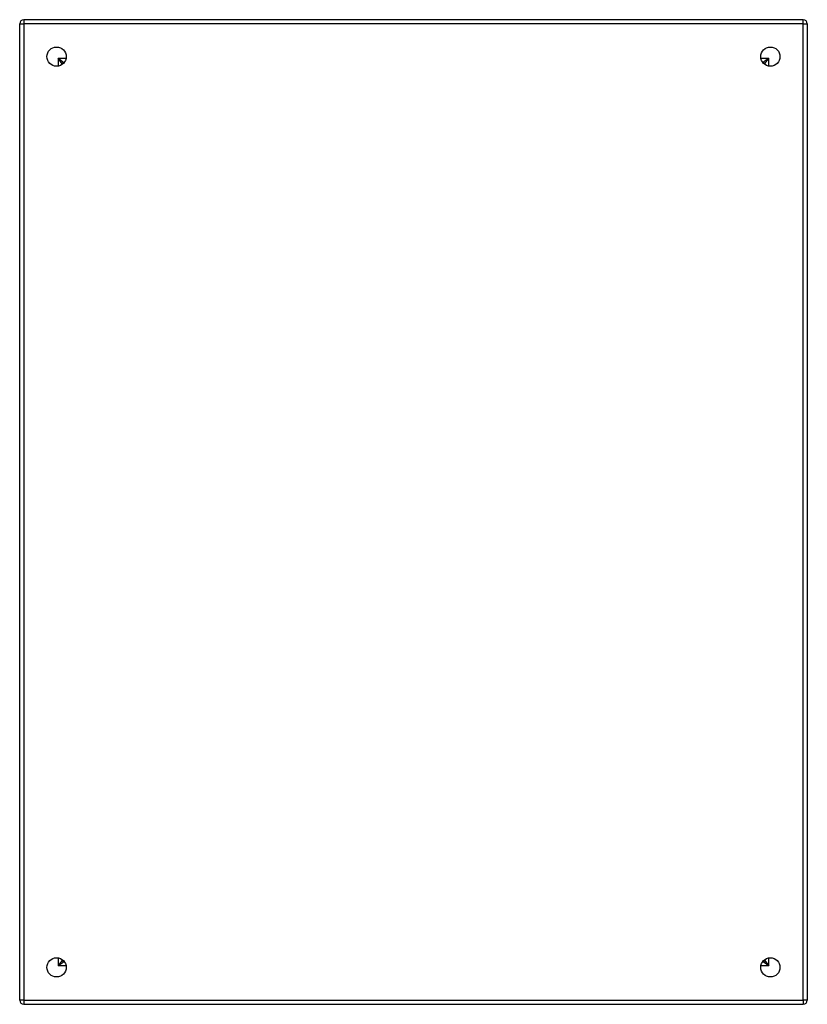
# Model space of a CAD drawing. Header units: inches. Extents: x 0 to 107, y -11 to 69.
# Tile 2 of 10: x 7 to 23, y 29 to 49. Entities that reach past the tile are written whole.
import ezdxf

# ---------------------------------------------------------------- set-up
doc = ezdxf.new("R2010")
doc.units = ezdxf.units.IN
doc.header["$MEASUREMENT"] = 0
doc.layers.add('Visible Edges(ANSI)', color=7, linetype='Continuous', lineweight=25)
doc.layers.add('Visible Tangent Edges(ANSI)', color=7, linetype='Continuous', lineweight=25)

msp = doc.modelspace()

# ---------------------------------------------------------------- linework, layer by layer
at = {"layer": 'Visible Edges(ANSI)'}
for p, q in [((7.164, 28.66), (7.164, 48.492)), ((23.08, 48.576), (7.248, 48.576)), ((23.164, 48.492), (23.164, 28.66)), ((8.03, 47.67), (8.03, 47.679)), ((8.061, 47.71), (8.071, 47.71)), ((22.258, 47.71), (22.267, 47.71)), ((22.298, 47.679), (22.298, 47.67)), ((8.03, 29.473), (8.03, 29.483)), ((8.071, 29.442), (8.061, 29.442)), ((22.267, 29.442), (22.258, 29.442)), ((22.298, 29.483), (22.298, 29.473)), ((7.248, 28.576), (23.08, 28.576))]:
    msp.add_line(p, q, dxfattribs=at)
for centre in [(7.914, 47.826), (22.414, 47.826), (7.914, 29.326), (22.414, 29.326)]:
    msp.add_circle(centre, 0.195, dxfattribs=at)
for centre, radius, start, end in [((7.248, 48.492), 0.084, 90, 180), ((23.08, 48.492), 0.084, 0, 90), ((8.061, 47.679), 0.031, 90, 180), ((22.267, 47.679), 0.031, 0, 90), ((8.061, 29.473), 0.031, 180, 270), ((22.267, 29.473), 0.031, 270, 0), ((7.248, 28.66), 0.084, 180, 270), ((23.08, 28.66), 0.084, 270, 0)]:
    msp.add_arc(centre, radius, start, end, dxfattribs=at)
at = {"layer": 'Visible Tangent Edges(ANSI)'}
for p, q in [((7.164, 48.492), (7.248, 48.492)), ((7.248, 48.576), (7.248, 48.492)), ((7.248, 48.492), (7.248, 28.66)), ((23.08, 48.492), (7.248, 48.492)), ((23.08, 48.492), (23.08, 48.576)), ((23.08, 48.492), (23.164, 48.492)), ((23.08, 28.66), (23.08, 48.492)), ((7.946, 47.794), (8.107, 47.794)), ((7.946, 47.794), (8.061, 47.71)), ((8.03, 47.679), (7.946, 47.794)), ((7.946, 47.794), (7.946, 47.634)), ((22.222, 47.794), (22.382, 47.794)), ((22.382, 47.634), (22.382, 47.794)), ((7.946, 29.519), (7.946, 29.358)), ((22.382, 29.358), (22.267, 29.442)), ((22.298, 29.473), (22.382, 29.358)), ((22.382, 29.358), (22.382, 29.519)), ((8.107, 29.358), (7.946, 29.358)), ((22.382, 29.358), (22.222, 29.358)), ((7.248, 28.66), (7.164, 28.66)), ((7.248, 28.66), (7.248, 28.576)), ((7.248, 28.66), (23.08, 28.66)), ((23.164, 28.66), (23.08, 28.66)), ((23.08, 28.66), (23.08, 28.576))]:
    msp.add_line(p, q, dxfattribs=at)
at = {"layer": 'Visible Tangent Edges(ANSI)', "flags": 128}
for points in [[(22.382, 47.794), (22.376, 47.789), (22.369, 47.785), (22.363, 47.78), (22.356, 47.775), (22.35, 47.771), (22.344, 47.766), (22.338, 47.761), (22.331, 47.757), (22.325, 47.753), (22.319, 47.748), (22.314, 47.744), (22.308, 47.74), (22.302, 47.736), (22.297, 47.732), (22.292, 47.728), (22.288, 47.725), (22.283, 47.722), (22.279, 47.719), (22.276, 47.716), (22.273, 47.714), (22.27, 47.712), (22.269, 47.711), (22.267, 47.71), (22.267, 47.71)], [(22.298, 47.679), (22.298, 47.679), (22.299, 47.68), (22.3, 47.682), (22.302, 47.685), (22.304, 47.688), (22.307, 47.691), (22.31, 47.695), (22.313, 47.699), (22.316, 47.704), (22.32, 47.709), (22.324, 47.714), (22.328, 47.72), (22.332, 47.725), (22.336, 47.731), (22.341, 47.737), (22.345, 47.743), (22.35, 47.749), (22.354, 47.756), (22.359, 47.762), (22.363, 47.768), (22.368, 47.775), (22.373, 47.781), (22.377, 47.788), (22.382, 47.794)], [(8.03, 29.473), (8.03, 29.473), (8.029, 29.472), (8.028, 29.47), (8.026, 29.468), (8.024, 29.465), (8.022, 29.461), (8.019, 29.457), (8.016, 29.453), (8.012, 29.448), (8.008, 29.443), (8.005, 29.438), (8.001, 29.433), (7.996, 29.427), (7.992, 29.421), (7.988, 29.415), (7.983, 29.409), (7.979, 29.403), (7.974, 29.397), (7.97, 29.39), (7.965, 29.384), (7.961, 29.378), (7.956, 29.371), (7.951, 29.365), (7.946, 29.358)], [(7.946, 29.358), (7.953, 29.363), (7.959, 29.368), (7.966, 29.372), (7.972, 29.377), (7.978, 29.382), (7.985, 29.386), (7.991, 29.391), (7.997, 29.395), (8.003, 29.4), (8.009, 29.404), (8.015, 29.408), (8.021, 29.413), (8.026, 29.417), (8.031, 29.42), (8.036, 29.424), (8.041, 29.427), (8.045, 29.431), (8.049, 29.433), (8.053, 29.436), (8.056, 29.438), (8.058, 29.44), (8.06, 29.441), (8.061, 29.442), (8.061, 29.442)]]:
    msp.add_lwpolyline(points, dxfattribs=at)

doc.saveas('drawing.dxf')
